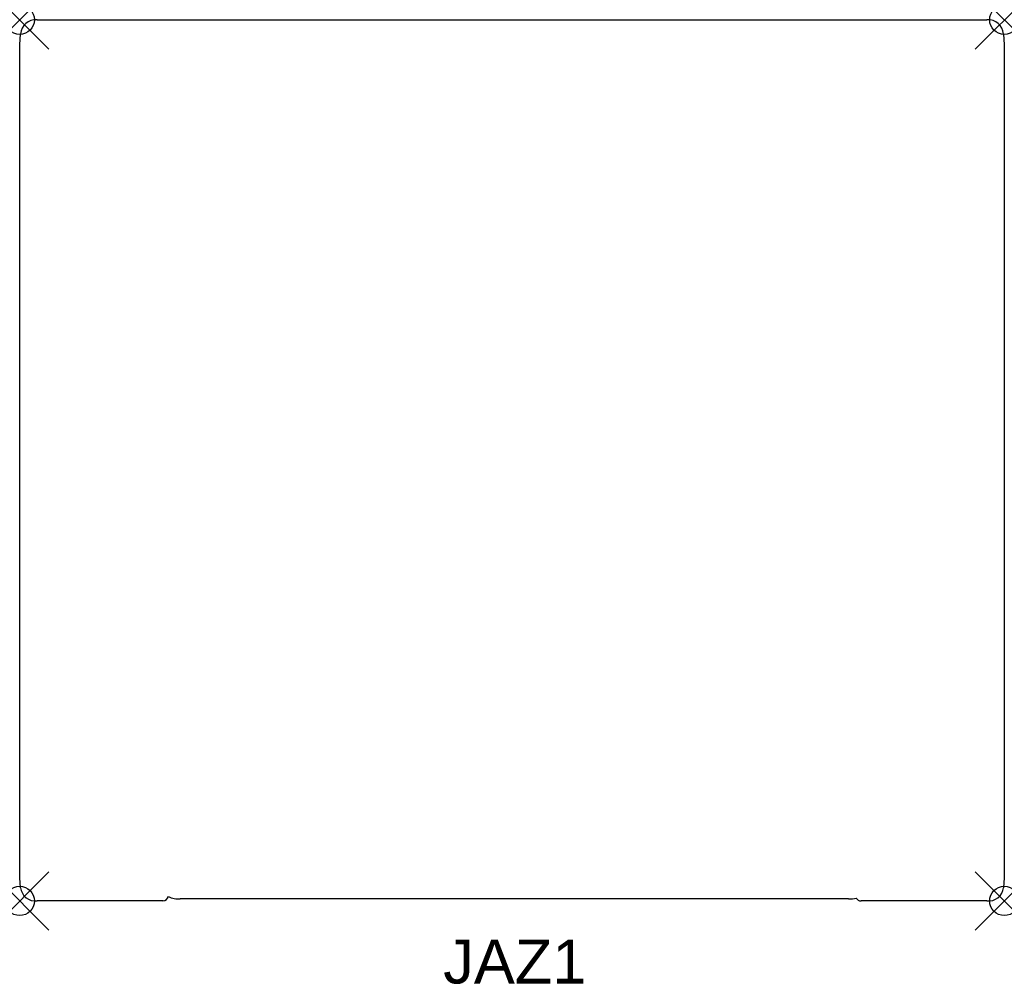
# Model space of a CAD drawing. Header units: inches. Extents: x 0 to 33.6, y -32.9 to 0.
import ezdxf

# ---------------------------------------------------------------- set-up
doc = ezdxf.new("R2010")
doc.units = ezdxf.units.IN
doc.header["$MEASUREMENT"] = 0
doc.header["$PDMODE"] = 35
doc.header["$PDSIZE"] = 1
doc.layers.add('A-FURN-P-ST', color=2, linetype='Continuous')
doc.layers.add('A-FURN-P-ST-TN', color=2, linetype='Continuous')
doc.styles.get("Standard").update_dxf_attribs({"font": 'arial.ttf'})

msp = doc.modelspace()

# ---------------------------------------------------------------- linework, layer by layer
at = {"layer": 'A-FURN-P-ST'}
for p, q in [((0.592, 0), (33.033, 0)), ((0, -0.848), (0.026, -0.488)), ((33.598, -0.488), (33.625, -0.848)), ((0, -29.285), (0, -0.848)), ((33.625, -0.848), (33.625, -29.284)), ((0.026, -29.621), (0, -29.285)), ((33.625, -29.284), (33.598, -29.621)), ((4.894, -30.075), (0.592, -30.075)), ((28.306, -30.002), (5.485, -30.002)), ((33.033, -30.075), (28.734, -30.075))]:
    msp.add_line(p, q, dxfattribs=at)
for centre, radius, start, end in [((0.557, -0.531), 0.532, 86.2054, 175.368), ((33.065, -0.534), 0.535, 4.9731, 93.4536), ((0.545, -29.555), 0.523, 187.3045, 275.1392), ((4.876, -29.866), 0.21, 274.7326, 344.0173), ((5.427, -29.214), 0.791, 243.8598, 274.2159), ((33.08, -29.555), 0.523, 264.8608, 352.6955), ((28.374, -29.348), 0.658, 264.0531, 287.1219), ((28.754, -29.852), 0.224, 213.8205, 264.8379)]:
    msp.add_arc(centre, radius, start, end, dxfattribs=at)
for p in [(0, 0), (33.625, 0), (0, -30.075), (33.625, -30.075)]:
    msp.add_point(p, dxfattribs=at)

# ---------------------------------------------------------------- texts
at = {"layer": 'A-FURN-P-ST-TN'}
msp.add_text('JAZ1', height=1.5, dxfattribs=at).set_placement((14.464, -32.892))

doc.saveas('drawing.dxf')
